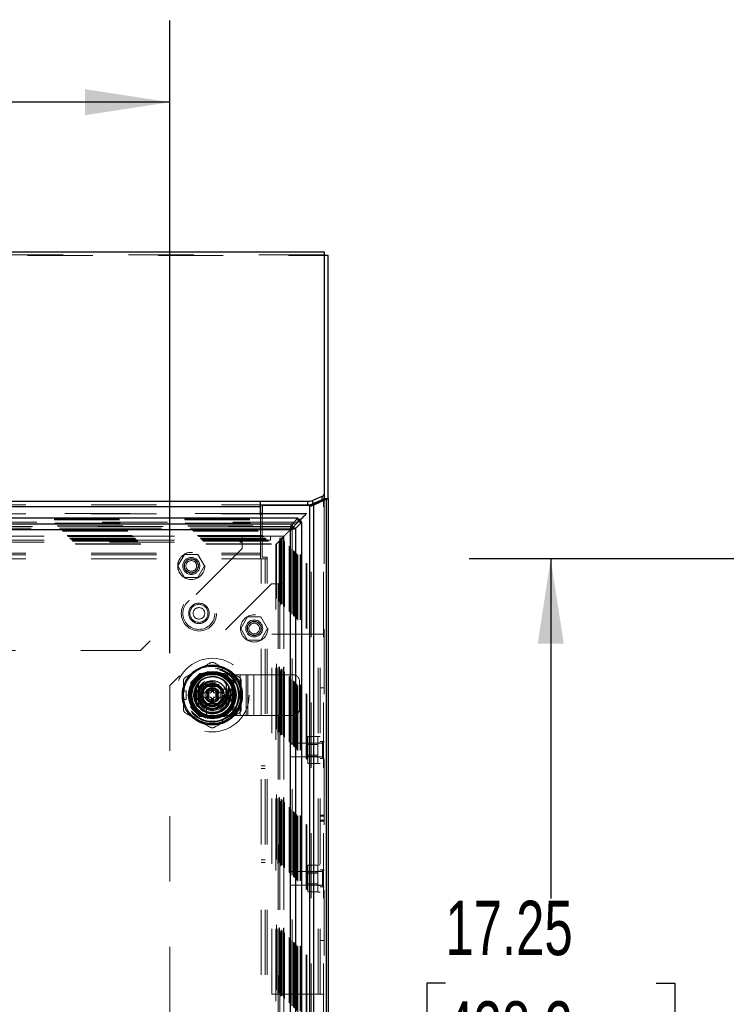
# Model space of a CAD drawing. Header units: inches. Extents: x 0.2 to 10.8, y 0.2 to 8.2.
# Tile 54 of 103: x 4.4 to 5.5, y 4.4 to 5.9. Entities that reach past the tile are written whole.
import ezdxf

# ---------------------------------------------------------------- set-up
doc = ezdxf.new("R2010")
doc.units = ezdxf.units.IN
doc.header["$MEASUREMENT"] = 0
doc.linetypes.add('HIDDEN', pattern=[0.075, 0.05, -0.025])
doc.layers.add('DIMENSIONS', color=140, linetype='Continuous')
doc.styles.add('SLDTEXTSTYLE0', font='TXT', dxfattribs={"width": 0.7})
doc.dimstyles.new('SLDDIMSTYLE0', dxfattribs={"dimtxt": 0.084961, "dimasz": 0.13, "dimexe": 0, "dimexo": 0.0625, "dimgap": 0.02124, "dimtad": 0, "dimtih": 1, "dimtoh": 1, "dimlfac": 12, "dimrnd": 1e-09, "dimzin": 12, "dimdsep": 46, "dimtxsty": 'SLDTEXTSTYLE0', "dimsah": 1, "dimcen": 0.09, "dimadec": 0, "dimazin": 3, "dimtfac": 1, "dimtofl": 0, "dimtmove": 0, "dimatfit": 3, "dimfxl": 0, "dimfrac": 2, "dimtolj": 1, "dimtzin": 12, "dimarcsym": 0})

# ---------------------------------------------------------------- blocks, each defined once
blk = doc.blocks.new('_D_1')
at = {"layer": 'DIMENSIONS'}
for p, q in [((3.4305, 4.9561), (3.4305, 5.9252)), ((4.6117, 4.9561), (4.6117, 5.9252)), ((3.4305, 5.8002), (3.7424, 5.8002)), ((3.8575, 5.8002), (3.829, 5.8002)), ((3.829, 5.8002), (3.829, 5.6652)), ((4.1807, 5.8002), (4.2092, 5.8002)), ((4.2092, 5.8002), (4.2092, 5.6652)), ((4.6117, 5.8002), (4.2958, 5.8002)), ((3.829, 5.6652), (3.8575, 5.6652)), ((4.2092, 5.6652), (4.1807, 5.6652))]:
    blk.add_line(p, q, dxfattribs=at)
for points in [[(3.4305, 5.8002), (3.5605, 5.7802), (3.5605, 5.8202)], [(4.6117, 5.8002), (4.4817, 5.8202), (4.4817, 5.7802)]]:
    blk.add_solid(points, dxfattribs=at)
at = {"layer": 'DIMENSIONS', "char_height": 0.08333, "attachment_point": 1, "style": 'SLDTEXTSTYLE0'}
for s, insert in [('14.17', (3.8575, 5.9266)), ('360.0', (3.8575, 5.7726))]:
    blk.add_mtext(s, dxfattribs=dict(at, insert=insert))
blk = doc.blocks.new('_D_18')
at = {"layer": 'DIMENSIONS'}
for p, q in [((5.9675, 5.1003), (5.0707, 5.1003)), ((5.1957, 5.1003), (5.1957, 4.5801)), ((5.0342, 4.45), (5.0056, 4.45)), ((5.0056, 4.45), (5.0056, 4.315)), ((5.3573, 4.45), (5.3858, 4.45)), ((5.3858, 4.45), (5.3858, 4.315)), ((5.0056, 4.315), (5.0342, 4.315)), ((5.3858, 4.315), (5.3573, 4.315)), ((5.1957, 3.6628), (5.1957, 4.1609)), ((5.9675, 3.6628), (5.0707, 3.6628))]:
    blk.add_line(p, q, dxfattribs=at)
for points in [[(5.1957, 5.1003), (5.1757, 4.9703), (5.2157, 4.9703)], [(5.1957, 3.6628), (5.2157, 3.7928), (5.1757, 3.7928)]]:
    blk.add_solid(points, dxfattribs=at)
at = {"layer": 'DIMENSIONS', "char_height": 0.08333, "attachment_point": 1, "style": 'SLDTEXTSTYLE0'}
for s, insert in [('17.25', (5.0342, 4.5765)), ('438.2', (5.0342, 4.4224)), ('OPENING', (4.9337, 4.2684))]:
    blk.add_mtext(s, dxfattribs=dict(at, insert=insert))

msp = doc.modelspace()

# ---------------------------------------------------------------- linework, layer by layer
at = {"color": 7, "linetype": 'Continuous', "lineweight": 25}
for p, q in [((3.193793, 5.5709786), (4.8484596, 5.5709786)), ((4.8484596, 5.5709786), (4.8484596, 5.1994203)), ((4.8544596, 5.5655408), (4.8484596, 5.5655408)), ((4.8544596, 5.1928409), (4.8544596, 5.5655408)), ((4.828505, 5.1826871), (4.8475809, 5.1916607)), ((4.8306773, 5.1900817), (4.8454087, 5.1963075)), ((4.8454087, 5.1908696), (4.8306773, 5.1846439)), ((4.8518236, 5.1916607), (4.8327476, 5.1826871)), ((4.8454087, 5.1908696), (4.8454087, 5.1963075)), ((4.8475809, 5.1916607), (4.8518236, 5.1916607)), ((4.8482313, 5.1922916), (4.8537745, 5.1922916)), ((4.8484596, 5.1994203), (4.8484596, 5.1939825)), ((4.8484596, 5.1928409), (4.8484596, 5.1939825)), ((4.8484596, 5.1928409), (4.8544596, 5.1928409)), ((4.8518236, 3.5803448), (4.8518236, 5.1916607)), ((4.8544596, 5.1928409), (4.8544596, 3.5803448)), ((3.291293, 5.1887923), (4.7509596, 5.1887923)), ((3.291293, 5.1806355), (4.7509596, 5.1806355)), ((4.7509596, 5.1806355), (4.7509596, 5.1887923)), ((4.7509596, 5.1887923), (4.8233116, 5.1887923)), ((4.7509596, 5.1833545), (4.8233116, 5.1833545)), ((4.7509596, 5.1674936), (4.7509596, 5.1806355)), ((4.7533763, 5.1824282), (4.7533763, 5.1674936)), ((4.8263837, 5.1824282), (4.7533763, 5.1824282)), ((4.8233116, 5.1833545), (4.8233116, 5.1887923)), ((4.8263837, 3.5803448), (4.8263837, 5.1824282)), ((4.8316441, 5.1824282), (4.8263837, 5.1824282)), ((4.828505, 5.1826871), (4.8327476, 5.1826871)), ((4.8306773, 5.1900817), (4.8306773, 5.1846439)), ((4.8327476, 3.5803448), (4.8327476, 5.1826871)), ((4.808285, 5.1626421), (3.2339269, 5.1626421)), ((4.7533763, 5.170127), (4.7509596, 5.170127)), ((4.7509596, 5.1691944), (4.7533763, 5.1691944)), ((4.808285, 5.1626421), (4.7992005, 5.1535576)), ((4.8075914, 5.1611912), (4.8127939, 5.1611912)), ((4.808285, 5.1626421), (4.808285, 5.1622266)), ((4.8116607, 5.160058), (4.8127939, 5.1611912)), ((4.8127939, 5.1560316), (4.8127939, 5.1611912)), ((4.7992005, 5.1535576), (3.2430114, 5.1535576)), ((4.7964125, 5.1448098), (4.7992259, 5.1476233)), ((4.807693, 5.1561413), (4.7992005, 5.1476488)), ((4.7992005, 5.1535576), (4.7992005, 5.1476488)), ((4.7992097, 5.1476395), (4.8077031, 5.1561328)), ((4.8051186, 5.1476395), (4.7992097, 5.1476395)), ((4.8051186, 5.1476395), (4.8142031, 5.156724)), ((4.8051186, 3.6155338), (4.8051186, 5.1476395)), ((4.8074845, 5.160058), (4.8116607, 5.160058)), ((4.8077364, 5.1561337), (4.8116607, 5.160058)), ((4.8116607, 5.1559247), (4.8116607, 5.160058)), ((4.8142031, 5.156724), (4.8138093, 5.156724)), ((4.8142031, 3.6064492), (4.8142031, 5.156724)), ((4.7962553, 5.1446943), (3.2459566, 5.1446943)), ((4.7962553, 5.1446943), (4.7962553, 3.6184789)), ((4.6524551, 4.9053468), (4.6524551, 4.8779709)), ((4.7016677, 4.9053468), (4.7016677, 4.8779709))]:
    msp.add_line(p, q, dxfattribs=at)
at = {"color": 7, "linetype": 'HIDDEN', "lineweight": 18}
for p, q in [((3.193793, 5.5655408), (4.8484596, 5.5655408)), ((4.8484596, 5.5664941), (3.196793, 5.5664941)), ((4.8475809, 3.5803448), (4.8475809, 5.1916607)), ((4.8484596, 5.1928409), (4.8484596, 3.5803448)), ((3.291293, 5.1833545), (4.7509596, 5.1833545)), ((3.291293, 5.1806355), (4.7509596, 5.1806355)), ((4.8263837, 3.5803448), (4.8263837, 5.1824282)), ((4.828505, 3.5803448), (4.828505, 5.1826871)), ((3.2346205, 5.1611912), (4.8075914, 5.1611912)), ((4.7509596, 5.170127), (3.291293, 5.170127)), ((3.291293, 5.1691944), (4.7509596, 5.1691944)), ((4.7509596, 5.1093801), (4.7509596, 5.1674936)), ((4.8217253, 5.170127), (4.7533763, 5.170127)), ((4.7533763, 5.1691944), (4.820797, 5.1691944)), ((4.7533763, 5.1674936), (4.7533763, 5.1028448)), ((4.808285, 5.1622266), (4.808285, 5.1567333)), ((4.819161, 5.1675588), (4.820797, 5.1691944)), ((4.820797, 3.5939789), (4.820797, 5.1691944)), ((4.8217209, 3.593066), (4.8217209, 5.1701073)), ((4.808285, 5.1567333), (3.2339269, 5.1567333)), ((3.2347274, 5.160058), (4.8074845, 5.160058)), ((3.2356199, 5.1549894), (4.806592, 5.1549894)), ((4.8056083, 5.1539999), (3.2365886, 5.1539999)), ((3.2393696, 5.1512397), (4.8028423, 5.1512397)), ((3.2401835, 5.1504257), (4.8020284, 5.1504257)), ((3.2403332, 5.150276), (4.8018787, 5.150276)), ((4.8016471, 5.1500485), (3.240577, 5.1500485)), ((3.2429339, 5.1476727), (4.7992828, 5.1476727)), ((4.7992005, 5.1476488), (3.2430114, 5.1476488)), ((3.243167, 5.1474423), (4.7990449, 5.1474423)), ((3.245486, 5.1451233), (4.796726, 5.1451233)), ((4.796726, 3.61805), (4.796726, 5.1451233)), ((4.7990449, 3.615731), (4.7990449, 5.1474423)), ((4.7991789, 5.1475784), (4.7991789, 3.6155952)), ((4.7992097, 3.6155338), (4.7992097, 5.1476395)), ((4.8014715, 3.6132943), (4.8014715, 5.1498662)), ((4.8018787, 3.6128972), (4.8018787, 5.150276)), ((4.8020284, 3.6127476), (4.8020284, 5.1504257)), ((4.8028423, 3.6119336), (4.8028423, 5.1512397)), ((4.805687, 3.6090855), (4.805687, 5.1540861)), ((4.806592, 5.1549894), (4.8077364, 5.1561337)), ((4.806592, 3.6081839), (4.806592, 5.1549894)), ((4.808285, 5.1567333), (4.807693, 5.1561413)), ((4.8077031, 5.1561328), (4.8082943, 5.156724)), ((4.8138093, 5.156724), (4.8082943, 5.156724)), ((4.8082943, 3.6064492), (4.8082943, 5.156724)), ((4.8116607, 3.6072485), (4.8116607, 5.1559247)), ((4.8127939, 3.6071416), (4.8127939, 5.1560316)), ((3.2456798, 5.144903), (4.7965314, 5.144903)), ((4.7962553, 5.1446943), (3.2459566, 5.1446943)), ((3.2467883, 5.1438209), (4.7954236, 5.1438209)), ((3.2475191, 5.1430902), (4.7946928, 5.1430902)), ((3.254403, 5.1362063), (4.7878089, 5.1362063)), ((3.2552363, 5.135373), (4.7869756, 5.135373)), ((4.7869467, 5.1353789), (3.2552572, 5.1353789)), ((4.7867868, 5.1352139), (3.2554035, 5.1352139)), ((3.255653, 5.1349563), (4.7865589, 5.1349563)), ((3.255653, 5.1349563), (4.7865589, 5.1349563)), ((3.2560696, 5.1345396), (4.7861423, 5.1345396)), ((3.2560718, 5.1345266), (4.7861506, 5.1345266)), ((3.2583613, 5.132248), (4.7838506, 5.132248)), ((3.2583613, 5.132248), (4.7838506, 5.132248)), ((3.2586023, 5.132007), (4.7836096, 5.132007)), ((3.2595315, 5.1310778), (4.7826804, 5.1310778)), ((3.2598196, 5.1307896), (4.7823923, 5.1307896)), ((3.3192588, 5.1350588), (4.7230088, 5.1350588)), ((4.7230088, 5.1350588), (4.7230088, 5.1260588)), ((4.7230088, 5.1350588), (4.7661754, 5.1350588)), ((4.7661754, 5.1290588), (4.7661754, 5.1350588)), ((4.7867031, 5.1323783), (4.7807031, 5.1323783)), ((4.7807031, 5.1323783), (4.7807031, 5.0623783)), ((4.7814859, 5.1298833), (4.7823923, 5.1307896)), ((4.7823923, 5.1307896), (4.7826804, 5.1310778)), ((4.7823923, 5.1307896), (4.7823923, 3.6323836)), ((4.7826804, 3.6320955), (4.7826804, 5.1310778)), ((4.7836096, 5.132007), (4.7869756, 5.135373)), ((4.7836096, 3.6311663), (4.7836096, 5.132007)), ((4.7838506, 3.6309253), (4.7838506, 5.132248)), ((4.7838506, 3.6309253), (4.7838506, 5.132248)), ((4.7860946, 5.1345019), (4.7860946, 3.6286414)), ((4.7861423, 3.6286336), (4.7861423, 5.1345396)), ((4.7865589, 3.628217), (4.7865589, 5.1349563)), ((4.7865589, 5.1349563), (4.7865589, 3.628217)), ((4.7867031, 5.1323783), (4.7867031, 5.0623783)), ((4.7867628, 3.6280363), (4.7867628, 5.1351297)), ((4.7869152, 3.6278782), (4.7869152, 5.1353037)), ((4.7869756, 5.135373), (4.7878089, 5.1362063)), ((4.7869756, 3.6278003), (4.7869756, 5.135373)), ((4.7878089, 3.626967), (4.7878089, 5.1362063)), ((4.7946928, 5.1430902), (4.7954236, 5.1438209)), ((4.7946928, 3.6200831), (4.7946928, 5.1430902)), ((4.7954236, 5.1438209), (4.7964125, 5.1448098)), ((4.7954236, 3.6193523), (4.7954236, 5.1438209)), ((4.7962553, 5.1446943), (4.7962553, 3.6184789)), ((4.7964952, 5.1448989), (4.7964952, 3.6182783)), ((3.2611692, 5.1294197), (4.7810634, 5.1294197)), ((3.2612105, 5.129376), (4.7809911, 5.129376)), ((3.2621495, 5.1284598), (4.7800624, 5.1284598)), ((3.2629225, 5.1276867), (4.7792894, 5.1276867)), ((3.267013, 5.1235963), (4.7751989, 5.1235963)), ((3.2677145, 5.1228627), (4.7744799, 5.1228627)), ((3.3192588, 5.1290588), (4.7230088, 5.1290588)), ((3.3192588, 5.1260588), (4.7230088, 5.1260588)), ((3.3192588, 5.1260588), (4.7230088, 5.1260588)), ((4.7230088, 5.1163088), (4.5667588, 4.9600588)), ((4.7230088, 5.1290588), (4.7661754, 5.1290588)), ((4.7230088, 5.1260588), (4.7230088, 5.1163088)), ((4.7744705, 5.1228664), (4.7744705, 3.6403075)), ((4.7751989, 5.1235963), (4.7792894, 5.1276867)), ((4.7751989, 3.639577), (4.7751989, 5.1235963)), ((4.7792894, 5.1276867), (4.7800624, 5.1284598)), ((4.7792894, 3.6354865), (4.7792894, 5.1276867)), ((4.7800624, 5.1284598), (4.7808193, 5.1292167)), ((4.7800624, 3.6347135), (4.7800624, 5.1284598)), ((4.7807697, 5.1291866), (4.7807697, 3.6339876)), ((4.7809161, 5.1293283), (4.7809161, 3.6338455)), ((3.291293, 5.1093801), (4.7509596, 5.1093801)), ((3.291293, 5.1093801), (4.7509596, 5.1093801)), ((3.291293, 5.1063801), (4.7509596, 5.1063801)), ((3.291293, 5.1003801), (4.7509596, 5.1003801)), ((4.6345385, 5.1073088), (4.6242905, 5.0895588)), ((4.6550344, 5.1073088), (4.6345385, 5.1073088)), ((4.6652824, 5.0895588), (4.6550344, 5.1073088)), ((4.7509596, 5.1003801), (4.7509596, 5.1093801)), ((4.7518763, 3.6627615), (4.7518763, 5.1003448)), ((4.7608763, 5.1003448), (4.7518763, 5.1003448)), ((4.7533763, 5.1028448), (4.7608763, 5.1028448)), ((4.7578763, 3.6627615), (4.7578763, 5.1003448)), ((4.7608763, 5.1003448), (4.7608763, 5.1028448)), ((4.7608763, 3.6627615), (4.7608763, 5.1003448)), ((4.7608763, 3.6627615), (4.7608763, 5.1003448)), ((4.6242905, 5.0895588), (4.6345385, 5.0718088)), ((4.6550344, 5.0718088), (4.6652824, 5.0895588)), ((4.6345385, 5.0718088), (4.6550344, 5.0718088)), ((4.7679531, 5.0623783), (4.6117031, 4.9061283)), ((4.7777031, 5.0623783), (4.7679531, 5.0623783)), ((4.7777031, 5.0623783), (4.7777031, 3.700795)), ((4.7867031, 5.0623783), (4.7777031, 5.0623783)), ((4.7777031, 5.0623783), (4.7777031, 3.700795)), ((4.7807031, 5.0623783), (4.7807031, 3.700795)), ((4.7867031, 5.0623783), (4.7867031, 3.700795)), ((4.7309552, 5.0115171), (4.7207072, 4.9937671)), ((4.7514511, 5.0115171), (4.7309552, 5.0115171)), ((4.7616991, 4.9937671), (4.7514511, 5.0115171)), ((4.7207072, 4.9937671), (4.7309552, 4.9760171)), ((4.7514511, 4.9760171), (4.7616991, 4.9937671)), ((4.768293, 4.9850948), (4.774293, 4.9850948)), ((4.768293, 4.4332615), (4.768293, 4.9850948)), ((4.774293, 4.4332615), (4.774293, 4.9850948)), ((4.777293, 4.9850948), (4.774293, 4.9850948)), ((4.777293, 4.4332615), (4.777293, 4.9850948)), ((4.777293, 4.4332615), (4.777293, 4.9850948)), ((4.8394596, 4.9850948), (4.777293, 4.9850948)), ((4.8394596, 4.4332615), (4.8394596, 4.9850948)), ((4.8484596, 4.9850948), (4.8394596, 4.9850948)), ((4.8394596, 4.4332615), (4.8394596, 4.9850948)), ((4.8424596, 4.4332615), (4.8424596, 4.9850948)), ((4.7309552, 4.9760171), (4.7514511, 4.9760171)), ((3.4755088, 4.9600588), (4.5667588, 4.9600588)), ((4.6576617, 4.9247671), (4.6439531, 4.9110585)), ((4.6578117, 4.9246172), (4.6441031, 4.9109086)), ((4.6961612, 4.9247671), (4.6576617, 4.9247671)), ((4.6963111, 4.9246172), (4.6578117, 4.9246172)), ((4.6920961, 4.9244673), (4.6620267, 4.9244673)), ((4.6770597, 4.9229105), (4.7083097, 4.9229105)), ((4.6913924, 4.9296043), (4.6935245, 4.9332971)), ((4.6913924, 4.9296043), (4.7027576, 4.9230426)), ((4.7048896, 4.9267354), (4.6935245, 4.9332971)), ((4.7098698, 4.9110585), (4.6961612, 4.9247671)), ((4.7027576, 4.9230426), (4.7048896, 4.9267354)), ((4.7083097, 4.8604105), (4.7083097, 4.9229105)), ((4.7083097, 4.9229105), (4.7314862, 4.9229105)), ((4.7083097, 4.8604105), (4.7083097, 4.9229105)), ((4.719898, 4.8604105), (4.719898, 4.9229105)), ((4.7289541, 4.8604105), (4.7289541, 4.9229105)), ((4.7314862, 4.8604105), (4.7314862, 4.9229105)), ((4.7314862, 4.9229105), (4.7405423, 4.9229105)), ((4.7405423, 4.8604105), (4.7405423, 4.9229105)), ((4.7405423, 4.9229105), (4.7521305, 4.9229105)), ((4.7521305, 4.8604105), (4.7521305, 4.9229105)), ((4.7521305, 4.9229105), (4.8003931, 4.9229105)), ((4.7521305, 4.8604105), (4.7521305, 4.9229105)), ((4.6117031, 4.9061283), (4.6117031, 3.857045)), ((4.6439531, 4.9110585), (4.6439531, 4.8725591)), ((4.6441031, 4.9109086), (4.6441031, 4.8724091)), ((4.644253, 4.9066936), (4.644253, 4.8766242)), ((4.6581195, 4.8916589), (4.6675904, 4.9080631)), ((4.6639347, 4.9047855), (4.6639347, 4.8785355)), ((4.6901847, 4.9047855), (4.6639347, 4.9047855)), ((4.686628, 4.9047822), (4.6674948, 4.9047822)), ((4.6675904, 4.9080631), (4.6865324, 4.9080631)), ((4.6865324, 4.9080631), (4.6960033, 4.8916589)), ((4.6901847, 4.8785355), (4.6901847, 4.9047855)), ((4.7100197, 4.9109086), (4.7098698, 4.9110585)), ((4.7098698, 4.8725591), (4.7098698, 4.9110585)), ((4.7098698, 4.8766242), (4.7098698, 4.9066936)), ((4.7100197, 4.8724091), (4.7100197, 4.9109086)), ((4.8108097, 4.8708272), (4.8108097, 4.9124938)), ((4.63277, 4.8850972), (4.63277, 4.8982205)), ((4.63277, 4.8982205), (4.6370342, 4.8982205)), ((4.6370342, 4.8850972), (4.6370342, 4.8982205)), ((4.6675904, 4.8752547), (4.6581195, 4.8916589)), ((4.6690233, 4.8949397), (4.6600136, 4.8949397)), ((4.663938, 4.9012255), (4.663938, 4.8820922)), ((4.6690233, 4.8949397), (4.6690233, 4.888378)), ((4.6696795, 4.8949397), (4.6690233, 4.8949397)), ((4.6696795, 4.8949397), (4.6696795, 4.888378)), ((4.6699678, 4.8949397), (4.6696795, 4.8949397)), ((4.6710316, 4.8949397), (4.6699678, 4.8949397)), ((4.6699678, 4.8949397), (4.6699678, 4.888378)), ((4.6717276, 4.8949397), (4.6710316, 4.8949397)), ((4.6710316, 4.8949397), (4.6710316, 4.888378)), ((4.6717276, 4.8949397), (4.6717276, 4.888378)), ((4.6750929, 4.8949397), (4.6717276, 4.8949397)), ((4.6750929, 4.9015014), (4.6790299, 4.9015014)), ((4.6750929, 4.9015014), (4.6750929, 4.8996969)), ((4.6750929, 4.8996969), (4.6790299, 4.8996969)), ((4.6750929, 4.8996969), (4.6750929, 4.8990408)), ((4.6750929, 4.8990408), (4.6790299, 4.8990408)), ((4.6750929, 4.8990408), (4.6750929, 4.8987525)), ((4.6750929, 4.8987525), (4.6750929, 4.8976886)), ((4.6750929, 4.8987525), (4.6790299, 4.8987525)), ((4.6750929, 4.8976886), (4.6750929, 4.8969926)), ((4.6750929, 4.8976886), (4.6790299, 4.8976886)), ((4.6750929, 4.8969926), (4.6790299, 4.8969926)), ((4.6750929, 4.8969926), (4.6750929, 4.8949397)), ((4.6790299, 4.9015014), (4.6790299, 4.8996969)), ((4.6790299, 4.8996969), (4.6790299, 4.8990408)), ((4.6790299, 4.8990408), (4.6790299, 4.8987525)), ((4.6790299, 4.8987525), (4.6790299, 4.8976886)), ((4.6790299, 4.8976886), (4.6790299, 4.8969926)), ((4.6790299, 4.8969926), (4.6790299, 4.8949397)), ((4.6823952, 4.8949397), (4.6790299, 4.8949397)), ((4.6823952, 4.8949397), (4.6823952, 4.888378)), ((4.6830911, 4.8949397), (4.6823952, 4.8949397)), ((4.684155, 4.8949397), (4.6830911, 4.8949397)), ((4.6830911, 4.8949397), (4.6830911, 4.888378)), ((4.684155, 4.8949397), (4.684155, 4.888378)), ((4.6844433, 4.8949397), (4.684155, 4.8949397)), ((4.6844433, 4.8949397), (4.6844433, 4.888378)), ((4.6850994, 4.8949397), (4.6844433, 4.8949397)), ((4.6850994, 4.8949397), (4.6850994, 4.888378)), ((4.6941091, 4.8949397), (4.6850994, 4.8949397)), ((4.6960033, 4.8916589), (4.6865324, 4.8752547)), ((4.6901847, 4.8820922), (4.6901847, 4.9012255)), ((4.7042592, 4.9008452), (4.6906521, 4.9008452)), ((4.6941091, 4.8949397), (4.6940195, 4.8950949)), ((4.6976847, 4.8824938), (4.6976847, 4.9008272)), ((4.7001847, 4.8983272), (4.6976847, 4.9008272)), ((4.6976847, 4.9008272), (4.7076847, 4.9008272)), ((4.7001847, 4.8849938), (4.7001847, 4.8983272)), ((4.7001847, 4.8983272), (4.7051847, 4.8983272)), ((4.7051847, 4.8983272), (4.7076847, 4.9008272)), ((4.7051847, 4.8983272), (4.7051847, 4.8849938)), ((4.7076847, 4.9008272), (4.7076847, 4.8824938)), ((4.8484596, 4.9028552), (4.8424596, 4.9028552)), ((4.63277, 4.8850972), (4.6370342, 4.8850972)), ((4.6690233, 4.888378), (4.6600136, 4.888378)), ((4.6639347, 4.8785355), (4.6901847, 4.8785355)), ((4.6674948, 4.8785355), (4.686628, 4.8785355)), ((4.6865324, 4.8752547), (4.6675904, 4.8752547)), ((4.667875, 4.8780681), (4.667875, 4.864461)), ((4.6696795, 4.888378), (4.6690233, 4.888378)), ((4.6699678, 4.888378), (4.6696795, 4.888378)), ((4.6710316, 4.888378), (4.6699678, 4.888378)), ((4.6717276, 4.888378), (4.6710316, 4.888378)), ((4.6750929, 4.888378), (4.6717276, 4.888378)), ((4.6750929, 4.888378), (4.6750929, 4.8863251)), ((4.6750929, 4.8863251), (4.6790299, 4.8863251)), ((4.6750929, 4.8863251), (4.6750929, 4.8856291)), ((4.6750929, 4.8856291), (4.6750929, 4.8845653)), ((4.6750929, 4.8856291), (4.6790299, 4.8856291)), ((4.6750929, 4.8845653), (4.6790299, 4.8845653)), ((4.6750929, 4.8845653), (4.6750929, 4.884277)), ((4.6750929, 4.884277), (4.6790299, 4.884277)), ((4.6750929, 4.884277), (4.6750929, 4.8836208)), ((4.6750929, 4.8836208), (4.6790299, 4.8836208)), ((4.6750929, 4.8836208), (4.6750929, 4.8818163)), ((4.6750929, 4.8818163), (4.6790299, 4.8818163)), ((4.6823952, 4.888378), (4.6790299, 4.888378)), ((4.6790299, 4.888378), (4.6790299, 4.8863251)), ((4.6790299, 4.8863251), (4.6790299, 4.8856291)), ((4.6790299, 4.8856291), (4.6790299, 4.8845653)), ((4.6790299, 4.8845653), (4.6790299, 4.884277)), ((4.6790299, 4.884277), (4.6790299, 4.8836208)), ((4.6790299, 4.8836208), (4.6790299, 4.8818163)), ((4.6830911, 4.888378), (4.6823952, 4.888378)), ((4.684155, 4.888378), (4.6830911, 4.888378)), ((4.6844433, 4.888378), (4.684155, 4.888378)), ((4.6850994, 4.888378), (4.6844433, 4.888378)), ((4.6941091, 4.888378), (4.6850994, 4.888378)), ((4.6940195, 4.8882228), (4.6941091, 4.888378)), ((4.7001847, 4.8849938), (4.6976847, 4.8824938)), ((4.7076847, 4.8824938), (4.6976847, 4.8824938)), ((4.7051847, 4.8849938), (4.7001847, 4.8849938)), ((4.7051847, 4.8849938), (4.7076847, 4.8824938)), ((4.6439531, 4.8725591), (4.6576617, 4.8588505)), ((4.6576617, 4.8588505), (4.6578117, 4.8587005)), ((4.6576617, 4.8588505), (4.6961612, 4.8588505)), ((4.6578117, 4.8587005), (4.6963111, 4.8587005)), ((4.6620267, 4.8588505), (4.6920961, 4.8588505)), ((4.6770597, 4.8604105), (4.7083097, 4.8604105)), ((4.7027576, 4.8602751), (4.6913924, 4.8537135)), ((4.6961612, 4.8588505), (4.7098698, 4.8725591)), ((4.6963111, 4.8587005), (4.7100197, 4.8724091)), ((4.7048896, 4.8565823), (4.7027576, 4.8602751)), ((4.7083097, 4.8604105), (4.7314862, 4.8604105)), ((4.7314862, 4.8604105), (4.7405423, 4.8604105)), ((4.7405423, 4.8604105), (4.7521305, 4.8604105)), ((4.7521305, 4.8604105), (4.8003931, 4.8604105)), ((4.6935245, 4.8500206), (4.6913924, 4.8537135)), ((4.7048896, 4.8565823), (4.6935245, 4.8500206)), ((4.8387096, 4.7867615), (4.8387096, 4.8284282)), ((4.8424596, 4.8284282), (4.8387096, 4.8284282)), ((4.7963763, 4.8180115), (4.7963763, 4.7971782)), ((4.8458555, 4.8180115), (4.7963763, 4.8180115)), ((4.8387096, 4.8280908), (4.823293, 4.8280908)), ((4.823293, 4.8280908), (4.823293, 4.8178428)), ((4.8387096, 4.8178428), (4.823293, 4.8178428)), ((4.823293, 4.8178428), (4.823293, 4.7973469)), ((4.8387096, 4.8157573), (4.823293, 4.8157573)), ((4.8424596, 4.8186365), (4.8387096, 4.8186365)), ((4.8484596, 4.8206157), (4.8424596, 4.8206157)), ((4.8458555, 4.8206157), (4.8458555, 4.794574)), ((4.823293, 4.7994323), (4.8387096, 4.7994323)), ((4.7578763, 4.7831365), (4.7518763, 4.7831365)), ((4.7963763, 4.7971782), (4.8458555, 4.7971782)), ((4.8387096, 4.7973469), (4.823293, 4.7973469)), ((4.823293, 4.7973469), (4.823293, 4.7870989)), ((4.8387096, 4.7870989), (4.823293, 4.7870989)), ((4.8387096, 4.7965532), (4.8424596, 4.7965532)), ((4.8387096, 4.7867615), (4.8424596, 4.7867615)), ((4.8484596, 4.794574), (4.8424596, 4.794574)), ((4.7518763, 4.7789698), (4.7578763, 4.7789698)), ((4.8484596, 4.7077953), (4.8424596, 4.7077953)), ((4.8484596, 4.707395), (4.8424596, 4.707395)), ((4.8484596, 4.7071548), (4.8424596, 4.7071548)), ((4.8484596, 4.7063345), (4.8424596, 4.7063345)), ((4.8484596, 4.7059058), (4.8424596, 4.7059058)), ((4.8484596, 4.6998207), (4.8424596, 4.6998207)), ((4.8484596, 4.6987958), (4.8424596, 4.6987958)), ((4.8424596, 4.6985781), (4.8484596, 4.6985781)), ((4.8484596, 4.6984115), (4.8424596, 4.6984115)), ((4.7518763, 4.6393865), (4.7578763, 4.6393865)), ((4.7518763, 4.6352198), (4.7578763, 4.6352198)), ((4.7963763, 4.6211782), (4.7963763, 4.6003448)), ((4.8458555, 4.6211782), (4.7963763, 4.6211782)), ((4.8387096, 4.6312574), (4.823293, 4.6312574)), ((4.823293, 4.6312574), (4.823293, 4.6210095)), ((4.8387096, 4.6210095), (4.823293, 4.6210095)), ((4.823293, 4.6210095), (4.823293, 4.6005135)), ((4.8387096, 4.618924), (4.823293, 4.618924)), ((4.8387096, 4.5899282), (4.8387096, 4.6315948)), ((4.8424596, 4.6315948), (4.8387096, 4.6315948)), ((4.8424596, 4.6218032), (4.8387096, 4.6218032)), ((4.8484596, 4.6237823), (4.8424596, 4.6237823)), ((4.8458555, 4.6237823), (4.8458555, 4.5977407)), ((4.823293, 4.602599), (4.8387096, 4.602599)), ((4.7963763, 4.6003448), (4.8458555, 4.6003448)), ((4.8387096, 4.6005135), (4.823293, 4.6005135)), ((4.823293, 4.6005135), (4.823293, 4.5902656)), ((4.8387096, 4.5902656), (4.823293, 4.5902656)), ((4.8387096, 4.5997198), (4.8424596, 4.5997198)), ((4.8387096, 4.5899282), (4.8424596, 4.5899282)), ((4.8484596, 4.5977407), (4.8424596, 4.5977407)), ((4.8484596, 4.5155011), (4.8424596, 4.5155011)), ((4.768293, 4.4332615), (4.774293, 4.4332615)), ((4.777293, 4.4332615), (4.774293, 4.4332615)), ((4.8394596, 4.4332615), (4.777293, 4.4332615)), ((4.8484596, 4.4332615), (4.8394596, 4.4332615))]:
    msp.add_line(p, q, dxfattribs=at)
at = {"color": 7, "linetype": 'HIDDEN', "lineweight": 18, "flags": 128}
for points in [[(4.7814944, 5.1298899), (4.7811996, 5.1295876), (4.7810186, 5.129408), (4.7808891, 5.1292914), (4.7808492, 5.1292497), (4.7808195, 5.1292168), (4.7807902, 5.1291821), (4.7808529, 5.1292413), (4.7813355, 5.1297308), (4.7836096, 5.132007), (4.7836096, 5.132007)], [(4.6992071, 4.9300163), (4.694011, 4.9325787), (4.6932801, 4.9328739)], [(4.7046453, 4.9263122), (4.7040242, 4.9267975), (4.6992071, 4.9300163)], [(4.6332588, 4.8982205), (4.633149, 4.89744), (4.63277, 4.8916589)], [(4.63277, 4.8916589), (4.633149, 4.8858777), (4.6332588, 4.8850972)], [(4.6932801, 4.8504439), (4.694011, 4.850739), (4.6992071, 4.8533014)], [(4.6992071, 4.8533014), (4.7040242, 4.8565202), (4.7046453, 4.8570055)]]:
    msp.add_lwpolyline(points, dxfattribs=at)
at = {"color": 7, "linetype": 'HIDDEN', "lineweight": 18}
for centre, radius in [((4.6447865, 5.0895588), 0.0208333), ((4.6448421, 5.0895588), 0.0208333), ((4.6447865, 5.0895588), 0.0130208), ((4.6447865, 5.0895588), 0.0110417), ((4.6447865, 5.0895588), 0.0104167), ((4.6447865, 5.0895588), 0.0081625), ((4.656543, 5.0169282), 0.0270833), ((4.656543, 5.0169282), 0.0245833), ((4.656543, 5.0169282), 0.0245833), ((4.656543, 5.0169282), 0.015625), ((4.656543, 5.0169282), 0.0138333), ((4.656543, 5.0169282), 0.0088333), ((4.7412031, 4.9937671), 0.0208333), ((4.7412031, 4.9937671), 0.0130208), ((4.7412031, 4.9937671), 0.0110417), ((4.7412031, 4.9937671), 0.0104167), ((4.7412031, 4.9937671), 0.0081625), ((4.6770614, 4.8916589), 0.0564167), ((4.6769531, 4.8918366), 0.04375), ((4.6770614, 4.8916589), 0.0415329), ((4.6770614, 4.8916589), 0.0415026), ((4.6770614, 4.8916589), 0.0408935), ((4.6770614, 4.8916589), 0.0400262), ((4.6770614, 4.8916589), 0.0362533), ((4.6770614, 4.8916589), 0.0360892), ((4.6770614, 4.8916589), 0.0337927), ((4.6770614, 4.8916589), 0.0334252), ((4.6770614, 4.8916589), 0.0319882), ((4.6770614, 4.8916589), 0.0270669), ((4.6770614, 4.8916589), 0.0264108), ((4.6770614, 4.8916589), 0.0264108), ((4.6770614, 4.8916589), 0.0262467), ((4.6770614, 4.8916589), 0.0237861), ((4.6770614, 4.8916589), 0.0209974), ((4.6770614, 4.8916589), 0.0200131), ((4.6770614, 4.8916589), 0.0172244), ((4.6770614, 4.8916589), 0.0164042), ((4.6770614, 4.8916589), 0.0162402), ((4.6770614, 4.8916589), 0.0149278), ((4.6770614, 4.8916589), 0.0098425), ((4.6770614, 4.8916589), 0.0080659), ((4.6770614, 4.8916589), 0.0078297)]:
    msp.add_circle(centre, radius, dxfattribs=at)
at = {"color": 7, "linetype": 'Continuous', "lineweight": 25}
for radius in [0.0459318, 0.0362814, 0.0358174, 0.0344488, 0.0328084, 0.0321054, 0.0180446]:
    msp.add_circle((4.6770614, 4.8916589), radius, dxfattribs=at)
for centre, radius, start, end in [((4.8444535, 5.2002952), 0.0041005, 283.4694691, 347.6813897), ((4.8444535, 5.1948573), 0.0041005, 283.4694691, 347.6813897), ((4.8236813, 5.2083633), 0.0195745, 268.9177419, 290.9407771), ((4.8236813, 5.2029255), 0.0195745, 268.9177419, 290.9407771), ((4.6770614, 4.8916589), 0.0278871, 40.1191669, 139.8808331), ((4.6770614, 4.8916589), 0.0281573, 150.9137041, 209.0862959), ((4.6770614, 4.8916589), 0.0281573, 330.9137041, 29.0862959), ((4.6770614, 4.8916589), 0.0278871, 220.1191669, 319.8808331)]:
    msp.add_arc(centre, radius, start, end, dxfattribs=at)
at = {"color": 7, "linetype": 'HIDDEN', "lineweight": 18}
for centre, radius, start, end in [((4.6770614, 4.8916589), 0.0442913, 68.5196243, 120), ((4.6770614, 4.8916589), 0.0442913, 120, 171.4803757), ((4.6770597, 4.8916605), 0.03125, 90, 270), ((4.6770614, 4.8916589), 0.0287073, 18.6629249, 251.3370751), ((4.6770614, 4.8916589), 0.0442913, 0, 51.4803757), ((4.8003931, 4.9124938), 0.0104167, 0, 90), ((4.6770614, 4.8916589), 0.0218176, 7.3528467, 175.552299), ((4.6770614, 4.8916589), 0.0221457, 10.98225, 167.5591528), ((4.6770614, 4.8916589), 0.0173027, 108.5459072, 131.4540928), ((4.6770614, 4.8916589), 0.0173027, 48.5459072, 71.4540928), ((4.6770614, 4.8916589), 0.0173027, 168.5459072, 169.0697518), ((4.6770614, 4.8916589), 0.0114829, 16.6015496, 163.3984504), ((4.6770614, 4.8916589), 0.0108268, 17.6397014, 162.3602986), ((4.6770614, 4.8916589), 0.0287073, 251.3370751, 18.6629249), ((4.6770614, 4.8916589), 0.0045801, 115.4548319, 134.2475009), ((4.6770614, 4.8916589), 0.0218176, 270, 354.2412475), ((4.6770614, 4.8916589), 0.0045801, 45.7524991, 64.5451681), ((4.6770614, 4.8916589), 0.0173027, 10.9302482, 11.4540928), ((4.6770614, 4.8916589), 0.0442913, 308.5196243, 0), ((4.6770614, 4.8916589), 0.0442913, 188.5196243, 240), ((4.6770614, 4.8916589), 0.0221457, 191.9005369, 270), ((4.6770614, 4.8916589), 0.0218176, 189.0369276, 270), ((4.6770614, 4.8916589), 0.0173027, 190.9302482, 191.4540928), ((4.6770614, 4.8916589), 0.0173027, 228.5459072, 251.4540928), ((4.6770614, 4.8916589), 0.0114829, 196.6015496, 343.3984504), ((4.6770614, 4.8916589), 0.0108268, 197.6397014, 342.3602986), ((4.6770614, 4.8916589), 0.0045801, 225.7524991, 244.5451681), ((4.6770614, 4.8916589), 0.0221457, 270, 349.2593124), ((4.6770614, 4.8916589), 0.0045801, 295.4548319, 314.2475009), ((4.6770614, 4.8916589), 0.0173027, 288.5459072, 311.4540928), ((4.6770614, 4.8916589), 0.0173027, 348.5459072, 349.0697518), ((4.8003931, 4.8708272), 0.0104167, 270, 0), ((4.6770614, 4.8916589), 0.0442913, 240, 291.4803757)]:
    msp.add_arc(centre, radius, start, end, dxfattribs=at)
at = {"color": 7, "linetype": 'Continuous', "lineweight": 25}
for points in [[(4.8482313, 5.1922916), (4.8480808, 5.192081), (4.847859, 5.1918713), (4.8475809, 5.1916607)], [(4.8482313, 5.1922916), (4.8483815, 5.1924747), (4.8484596, 5.1926578), (4.8484596, 5.1928409)], [(4.8537745, 5.1922916), (4.8533229, 5.1920809), (4.8526582, 5.1918714), (4.8518236, 5.1916607)], [(4.8537745, 5.1922916), (4.8542262, 5.1924751), (4.8544596, 5.1926575), (4.8544596, 5.1928409)], [(4.828505, 5.1826871), (4.828391, 5.1826008), (4.8282679, 5.1825145), (4.8281371, 5.1824282)], [(4.8327476, 5.1826871), (4.8324058, 5.1826008), (4.8320363, 5.1825145), (4.8316441, 5.1824282)]]:
    msp.add_open_spline(points, degree=3, dxfattribs=at)
at = {"color": 7, "linetype": 'HIDDEN', "lineweight": 18}
for points, knots in [([(4.8128374, 5.1612355), (4.8124242, 5.1608266), (4.8116347, 5.1600453), (4.8104078, 5.1588086), (4.8096027, 5.1580012), (4.8091856, 5.157583)], [0, 0, 0, 0, 0.346162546, 0.661344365, 1, 1, 1, 1]), ([(4.820797, 5.1691944), (4.8210201, 5.1694212), (4.8213844, 5.1697916), (4.8217221, 5.1701188), (4.8217348, 5.1701301), (4.8217053, 5.1701082), (4.8216701, 5.1700769), (4.8216196, 5.1700253), (4.8215308, 5.1699287), (4.8212799, 5.1696698), (4.8201859, 5.1685823), (4.8185978, 5.166991), (4.8172547, 5.1656508), (4.8166681, 5.1650655)], [0, 0, 0, 0, 0.173087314, 0.282651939, 0.303834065, 0.313892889, 0.323538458, 0.333018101, 0.342884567, 0.36522588, 0.430954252, 0.7514743, 1, 1, 1, 1]), ([(4.7966745, 5.1450718), (4.7965529, 5.1449501), (4.7961581, 5.1445547), (4.7953688, 5.1437717), (4.7945113, 5.1428908), (4.7939561, 5.1423221), (4.7936645, 5.1420739), (4.7932182, 5.1415748), (4.7927551, 5.1411722), (4.7917852, 5.140173), (4.7905767, 5.1389809), (4.7891987, 5.1375901), (4.7880303, 5.1364346), (4.7873913, 5.1357887), (4.7870124, 5.1354096), (4.7867316, 5.1351326), (4.7864573, 5.1348427), (4.7862539, 5.134638), (4.7861411, 5.1345428), (4.7860829, 5.1344774), (4.7860848, 5.1344651), (4.7861124, 5.1344945), (4.7861193, 5.1345019)], [0, 0, 0, 0, 0.034962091, 0.113523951, 0.187418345, 0.2255459, 0.240892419, 0.252539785, 0.349826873, 0.4345606, 0.577099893, 0.723840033, 0.806992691, 0.851076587, 0.867192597, 0.891302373, 0.913485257, 0.932874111, 0.950482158, 0.962243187, 0.990567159, 1, 1, 1, 1]), ([(4.8020284, 5.1504257), (4.8020518, 5.1504492), (4.8020988, 5.1504964), (4.8021531, 5.1505512), (4.8021616, 5.1505601), (4.8020926, 5.1504901), (4.8019906, 5.1503877), (4.8018728, 5.1502696), (4.801691, 5.1500937), (4.8015465, 5.1499458), (4.8014688, 5.1498662)], [0, 0, 0, 0, 0.082092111, 0.1652609, 0.338053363, 0.518458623, 0.609869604, 0.701656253, 0.839569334, 1, 1, 1, 1]), ([(4.806592, 5.1549894), (4.8066038, 5.1550017), (4.8066284, 5.1550275), (4.8066097, 5.1550109), (4.8065555, 5.1549534), (4.8064626, 5.1548535), (4.8063575, 5.1547462), (4.8062712, 5.1546612), (4.8061863, 5.1545809), (4.8060484, 5.1544476), (4.8058683, 5.1542661), (4.8057421, 5.1541381), (4.8056908, 5.1540861)], [0, 0, 0, 0, 0.085431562, 0.179170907, 0.285214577, 0.403268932, 0.529813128, 0.582231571, 0.61667063, 0.726637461, 0.889103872, 1, 1, 1, 1]), ([(4.7869756, 5.135373), (4.7869574, 5.1353582), (4.7869067, 5.135317), (4.7868156, 5.135238), (4.7867124, 5.1351348), (4.786609, 5.1350259), (4.7864902, 5.1348972), (4.786385, 5.1347844), (4.7863161, 5.1347139), (4.7862904, 5.1346882), (4.7862887, 5.1346866), (4.7862872, 5.1346851), (4.7862788, 5.134676), (4.7862394, 5.1346334), (4.7849753, 5.1332997), (4.7837254, 5.1320862), (4.782506, 5.1309024)], [0, 0, 0, 0, 0.015990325, 0.044549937, 0.062598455, 0.082750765, 0.105983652, 0.133349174, 0.148501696, 0.149476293, 0.149537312, 0.149547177, 0.150419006, 0.155066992, 0.175728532, 1, 1, 1, 1]), ([(4.7867155, 5.1351297), (4.786751, 5.13517), (4.7868147, 5.1352423), (4.7868006, 5.1352098), (4.7867944, 5.1351954)], [0, 0, 0, 0, 0.557954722, 1, 1, 1, 1]), ([(4.7869467, 5.1353459), (4.7869555, 5.135355), (4.7869668, 5.1353666), (4.7869151, 5.1353152), (4.7869036, 5.1353037)], [0, 0, 0, 0, 0.776646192, 1, 1, 1, 1]), ([(4.7769374, 5.1253348), (4.7768482, 5.1252435), (4.7766111, 5.125001), (4.7761841, 5.124553), (4.7756667, 5.1240142), (4.7751667, 5.1235363), (4.7747629, 5.1231835), (4.7745802, 5.1229861), (4.7744975, 5.1228925), (4.7744633, 5.1228534), (4.7744904, 5.1228748), (4.774702, 5.1230868), (4.7749894, 5.1233814), (4.7751989, 5.1235963)], [0, 0, 0, 0, 0.060962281, 0.162100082, 0.263836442, 0.371028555, 0.468190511, 0.513876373, 0.560004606, 0.605872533, 0.652123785, 0.746279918, 1, 1, 1, 1]), ([(4.7809333, 5.1293301), (4.780586, 5.1289824), (4.7795677, 5.1279634), (4.778638, 5.1270305), (4.7779691, 5.1263661), (4.777917, 5.1263143)], [0, 0, 0, 0, 0.323155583, 0.947281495, 1, 1, 1, 1]), ([(4.6737805, 4.9409079), (4.6742786, 4.9411955), (4.6748043, 4.9414132), (4.6759105, 4.9417106), (4.6764875, 4.9417868), (4.6776298, 4.9417872), (4.67821, 4.9417108), (4.679312, 4.9414153), (4.6798442, 4.9411955), (4.6803422, 4.9409079)], [0, 0, 0, 0, 0.25, 0.25, 0.5, 0.5, 0.75, 0.75, 1, 1, 1, 1]), ([(4.63277, 4.9134421), (4.63277, 4.9140172), (4.6328444, 4.9145814), (4.6331398, 4.915688), (4.6333624, 4.9162258), (4.6339331, 4.9172153), (4.6342895, 4.9176796), (4.6350964, 4.9184862), (4.6355528, 4.9188371), (4.6360509, 4.9191247)], [0, 0, 0, 0, 0.25, 0.25, 0.5, 0.5, 0.75, 0.75, 1, 1, 1, 1]), ([(4.7180719, 4.9191247), (4.7185699, 4.9188371), (4.7190214, 4.9184907), (4.719832, 4.9176815), (4.7201865, 4.9172198), (4.720758, 4.9162308), (4.720982, 4.9156901), (4.721277, 4.914588), (4.7213527, 4.9140172), (4.7213527, 4.9134421)], [0, 0, 0, 0, 0.25, 0.25, 0.5, 0.5, 0.75, 0.75, 1, 1, 1, 1]), ([(4.7077021, 4.9008452), (4.7077021, 4.9008452), (4.7076078, 4.9008452), (4.7072509, 4.9008452), (4.7069875, 4.9008452), (4.7063461, 4.9008452), (4.7059629, 4.9008452), (4.7051441, 4.9008452), (4.704703, 4.9008452), (4.7042592, 4.9008452)], [0, 0, 0, 0, 0.25, 0.25, 0.5, 0.5, 0.75, 0.75, 1, 1, 1, 1]), ([(4.6360509, 4.8641931), (4.6355528, 4.8644806), (4.6351014, 4.8648271), (4.6342908, 4.8656363), (4.6339363, 4.8660979), (4.6333648, 4.8670869), (4.6331408, 4.8676276), (4.6328457, 4.8687297), (4.63277, 4.8693005), (4.63277, 4.8698756)], [0, 0, 0, 0, 0.25, 0.25, 0.5, 0.5, 0.75, 0.75, 1, 1, 1, 1]), ([(4.667875, 4.864461), (4.667875, 4.864017), (4.667875, 4.8635821), (4.667875, 4.8627568), (4.667875, 4.8623777), (4.667875, 4.8614106), (4.667875, 4.8610181), (4.667875, 4.8610181)], [0, 0, 0, 0, 0.25, 0.25, 0.5, 0.5, 1, 1, 1, 1]), ([(4.7213527, 4.8698756), (4.7213527, 4.8693005), (4.7212784, 4.8687364), (4.7209829, 4.8676297), (4.7207604, 4.8670919), (4.7201897, 4.8661025), (4.7198333, 4.8656381), (4.7190264, 4.8648316), (4.71857, 4.8644806), (4.7180719, 4.8641931)], [0, 0, 0, 0, 0.25, 0.25, 0.5, 0.5, 0.75, 0.75, 1, 1, 1, 1]), ([(4.6803422, 4.8424098), (4.6798442, 4.8421223), (4.6793184, 4.8419046), (4.6782123, 4.8416071), (4.6776353, 4.841531), (4.676493, 4.8415305), (4.6759127, 4.8416069), (4.6748108, 4.8419024), (4.6742786, 4.8421223), (4.6737805, 4.8424098)], [0, 0, 0, 0, 0.25, 0.25, 0.5, 0.5, 0.75, 0.75, 1, 1, 1, 1]), ([(4.8424596, 4.7000109), (4.8434595, 4.7000132), (4.8454595, 4.7000179), (4.8474595, 4.7000132), (4.8484596, 4.7000109)], [0, 0, 0, 0, 0.499954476, 1, 1, 1, 1])]:
    msp.add_open_spline(points, degree=3, knots=knots, dxfattribs=at)
at = {"color": 7, "linetype": 'Continuous', "lineweight": 25}
for points, knots in [([(4.8127939, 5.1611912), (4.8131453, 5.1615531), (4.8138203, 5.1622484), (4.8145372, 5.1629041), (4.816481, 5.1648858), (4.8183952, 5.1667949), (4.819161, 5.1675588)], [0, 0, 0, 0, 0.206995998, 0.397675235, 0.758996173, 1, 1, 1, 1]), ([(4.7962553, 5.1446943), (4.7965007, 5.1457415), (4.7967462, 5.1467885), (4.797237, 5.1487566), (4.7974825, 5.1496772), (4.7979733, 5.1512816), (4.7982187, 5.151965), (4.7987096, 5.1530122), (4.798955, 5.1533758), (4.7992005, 5.1535576)], [0, 0, 0, 0, 0.25, 0.25, 0.5, 0.5, 0.75, 0.75, 1, 1, 1, 1]), ([(4.7992005, 5.1476488), (4.7991303, 5.1476286), (4.7989901, 5.1475883), (4.7987797, 5.1474912), (4.7985694, 5.1473685), (4.798359, 5.1472186), (4.7981486, 5.1470437), (4.7979383, 5.1468455), (4.7976754, 5.1465711), (4.7973597, 5.1462019), (4.7969916, 5.1457256), (4.7966235, 5.1452179), (4.796378, 5.1448689), (4.7962553, 5.1446943)], [0, 0, 0, 0, 0.071448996, 0.142897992, 0.214346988, 0.285795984, 0.35724498, 0.428693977, 0.500142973, 0.625107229, 0.750071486, 0.875035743, 1, 1, 1, 1]), ([(4.8051186, 5.1476395), (4.8049367, 5.147394), (4.8045731, 5.1471486), (4.8035259, 5.1466578), (4.8028426, 5.1464123), (4.8012382, 5.1459215), (4.8003175, 5.145676), (4.7983495, 5.1451852), (4.7973025, 5.1449398), (4.7962553, 5.1446943)], [0, 0, 0, 0, 0.25, 0.25, 0.5, 0.5, 0.75, 0.75, 1, 1, 1, 1]), ([(4.7962553, 5.1446943), (4.7963551, 5.1447645), (4.7965545, 5.1449047), (4.7968507, 5.1451151), (4.7971411, 5.1453254), (4.7974226, 5.1455358), (4.7976925, 5.1457462), (4.7979481, 5.1459565), (4.7982464, 5.1462194), (4.7985655, 5.1465351), (4.7988655, 5.1469032), (4.7990928, 5.1472713), (4.7991708, 5.1475168), (4.7992097, 5.1476395)], [0, 0, 0, 0, 0.071448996, 0.142897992, 0.214346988, 0.285795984, 0.35724498, 0.428693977, 0.500142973, 0.625107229, 0.750071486, 0.875035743, 1, 1, 1, 1]), ([(4.6555827, 4.9094454), (4.6554402, 4.9092732), (4.6552113, 4.9090404), (4.6546803, 4.9084722), (4.6543799, 4.9081368), (4.6537949, 4.907415), (4.6535044, 4.9070231), (4.6529551, 4.9062053), (4.6526973, 4.9057822), (4.6524551, 4.9053468)], [0, 0, 0, 0, 0.25, 0.25, 0.5, 0.5, 0.75, 0.75, 1, 1, 1, 1]), ([(4.6557359, 4.873689), (4.6557359, 4.873689), (4.6557359, 4.8737419), (4.6557359, 4.8739455), (4.6557359, 4.874099), (4.6557359, 4.8744905), (4.6557359, 4.8747268), (4.6557359, 4.8752713), (4.6557359, 4.8755809), (4.6557359, 4.8765731), (4.6557359, 4.8773351), (4.6557359, 4.8789639), (4.6557359, 4.8798179), (4.6557359, 4.8815809), (4.6557359, 4.8824953), (4.6557359, 4.8843225), (4.6557359, 4.8852395), (4.6557359, 4.8879969), (4.6557359, 4.8898437), (4.6557359, 4.8935474), (4.6557359, 4.8954127), (4.6557359, 4.8991087), (4.6557359, 4.9009553), (4.6557359, 4.9035747), (4.6557359, 4.9044302), (4.6557359, 4.9060431), (4.6557359, 4.9067919), (4.6557359, 4.9081069), (4.6557359, 4.9086461), (4.6557359, 4.9092264), (4.6557359, 4.9093764), (4.6557359, 4.9095765), (4.6557359, 4.9096288), (4.6557359, 4.9096288)], [0, 0, 0, 0, 0.03125, 0.03125, 0.0625, 0.0625, 0.09375, 0.09375, 0.125, 0.125, 0.1875, 0.1875, 0.25, 0.25, 0.3125, 0.3125, 0.375, 0.375, 0.5, 0.5, 0.625, 0.625, 0.75, 0.75, 0.8125, 0.8125, 0.875, 0.875, 0.9375, 0.9375, 0.96875, 0.96875, 1, 1, 1, 1]), ([(4.6983868, 4.9096288), (4.6983868, 4.9096288), (4.6983868, 4.9095759), (4.6983868, 4.9093722), (4.6983868, 4.9092188), (4.6983868, 4.9088272), (4.6983868, 4.9085909), (4.6983868, 4.9080465), (4.6983868, 4.9077368), (4.6983868, 4.9067446), (4.6983868, 4.9059826), (4.6983868, 4.9043539), (4.6983868, 4.9034998), (4.6983868, 4.9017369), (4.6983868, 4.9008224), (4.6983868, 4.8989952), (4.6983868, 4.8980783), (4.6983868, 4.8953208), (4.6983868, 4.893474), (4.6983868, 4.8897703), (4.6983868, 4.8879051), (4.6983868, 4.884209), (4.6983868, 4.8823624), (4.6983868, 4.8797431), (4.6983868, 4.8788876), (4.6983868, 4.8772747), (4.6983868, 4.8765258), (4.6983868, 4.8752108), (4.6983868, 4.8746716), (4.6983868, 4.8740914), (4.6983868, 4.8739414), (4.6983868, 4.8737412), (4.6983868, 4.873689), (4.6983868, 4.873689)], [0, 0, 0, 0, 0.03125, 0.03125, 0.0625, 0.0625, 0.09375, 0.09375, 0.125, 0.125, 0.1875, 0.1875, 0.25, 0.25, 0.3125, 0.3125, 0.375, 0.375, 0.5, 0.5, 0.625, 0.625, 0.75, 0.75, 0.8125, 0.8125, 0.875, 0.875, 0.9375, 0.9375, 0.96875, 0.96875, 1, 1, 1, 1]), ([(4.7016677, 4.9053468), (4.7014257, 4.9057818), (4.7011688, 4.9062032), (4.7006243, 4.9070145), (4.7003323, 4.9074093), (4.6997443, 4.9081352), (4.6994443, 4.9084702), (4.6989142, 4.9090376), (4.6986827, 4.9092731), (4.69854, 4.9094454)], [0, 0, 0, 0, 0.25, 0.25, 0.5, 0.5, 0.75, 0.75, 1, 1, 1, 1]), ([(4.6555827, 4.8738723), (4.6554402, 4.8740445), (4.6552113, 4.8742773), (4.6546803, 4.8748456), (4.6543799, 4.875181), (4.6537949, 4.8759027), (4.6535044, 4.8762946), (4.6529551, 4.8771124), (4.6526973, 4.8775355), (4.6524551, 4.8779709)], [0, 0, 0, 0, 0.25, 0.25, 0.5, 0.5, 0.75, 0.75, 1, 1, 1, 1]), ([(4.7016677, 4.8779709), (4.7014257, 4.8775359), (4.7011688, 4.8771145), (4.7006243, 4.8763032), (4.7003323, 4.8759084), (4.6997443, 4.8751825), (4.6994443, 4.8748475), (4.6989142, 4.8742801), (4.6986827, 4.8740446), (4.69854, 4.8738723)], [0, 0, 0, 0, 0.25, 0.25, 0.5, 0.5, 0.75, 0.75, 1, 1, 1, 1])]:
    msp.add_open_spline(points, degree=3, knots=knots, dxfattribs=at)
at = {"color": 7, "linetype": 'HIDDEN', "lineweight": 18}
for points in [[(4.6549157, 4.9300163), (4.6612284, 4.9336609), (4.667514, 4.9372899), (4.6737805, 4.9409079)], [(4.6935245, 4.9332971), (4.6891158, 4.9358425), (4.6847231, 4.9383786), (4.6803422, 4.9409079)], [(4.6360509, 4.9191247), (4.6423174, 4.9227426), (4.648603, 4.9263716), (4.6549157, 4.9300163)], [(4.7180719, 4.9191247), (4.713691, 4.921654), (4.7092984, 4.9241901), (4.7048896, 4.9267354)], [(4.63277, 4.8982205), (4.63277, 4.9033113), (4.63277, 4.9083835), (4.63277, 4.9134421)], [(4.7213527, 4.9134421), (4.7213527, 4.9062061), (4.7213527, 4.8989481), (4.7213527, 4.8916589)], [(4.7213527, 4.8916589), (4.7213527, 4.8843696), (4.7213527, 4.8771116), (4.7213527, 4.8698756)], [(4.63277, 4.8698756), (4.63277, 4.8749342), (4.63277, 4.8800064), (4.63277, 4.8850972)], [(4.6549157, 4.8533014), (4.648603, 4.8569461), (4.6423174, 4.8605751), (4.6360509, 4.8641931)], [(4.7180719, 4.8641931), (4.713691, 4.8616637), (4.7092984, 4.8591277), (4.7048896, 4.8565823)], [(4.6737805, 4.8424098), (4.667514, 4.8460278), (4.6612284, 4.8496568), (4.6549157, 4.8533014)], [(4.6935245, 4.8500206), (4.6891158, 4.8474752), (4.6847231, 4.8449391), (4.6803422, 4.8424098)]]:
    msp.add_open_spline(points, degree=3, dxfattribs=at)

# ---------------------------------------------------------------- dimensions: what is measured, and where the dimension line sits
at = {"layer": 'DIMENSIONS'}
dim = msp.add_linear_dim(base=(4.6117031, 5.8001876), p1=(3.4305088, 4.9061283), p2=(4.6117031, 4.9061283), dimstyle='SLDDIMSTYLE0', dxfattribs=at)
dim.commit()
dim.dimension.update_dxf_attribs({"geometry": '_D_1', "text_midpoint": (4.0190829, 5.8001876), "dimtype": 160})
dim = msp.add_linear_dim(base=(5.1957402, 3.6627615), p1=(6.0175082, 5.1003448), p2=(6.0175082, 3.6627615), angle=90, text='<>\\POPENING', dimstyle='SLDDIMSTYLE0', dxfattribs=at)
dim.commit()
dim.dimension.update_dxf_attribs({"geometry": '_D_18', "text_midpoint": (5.1957402, 4.3705392), "dimtype": 160})

doc.saveas('drawing.dxf')
